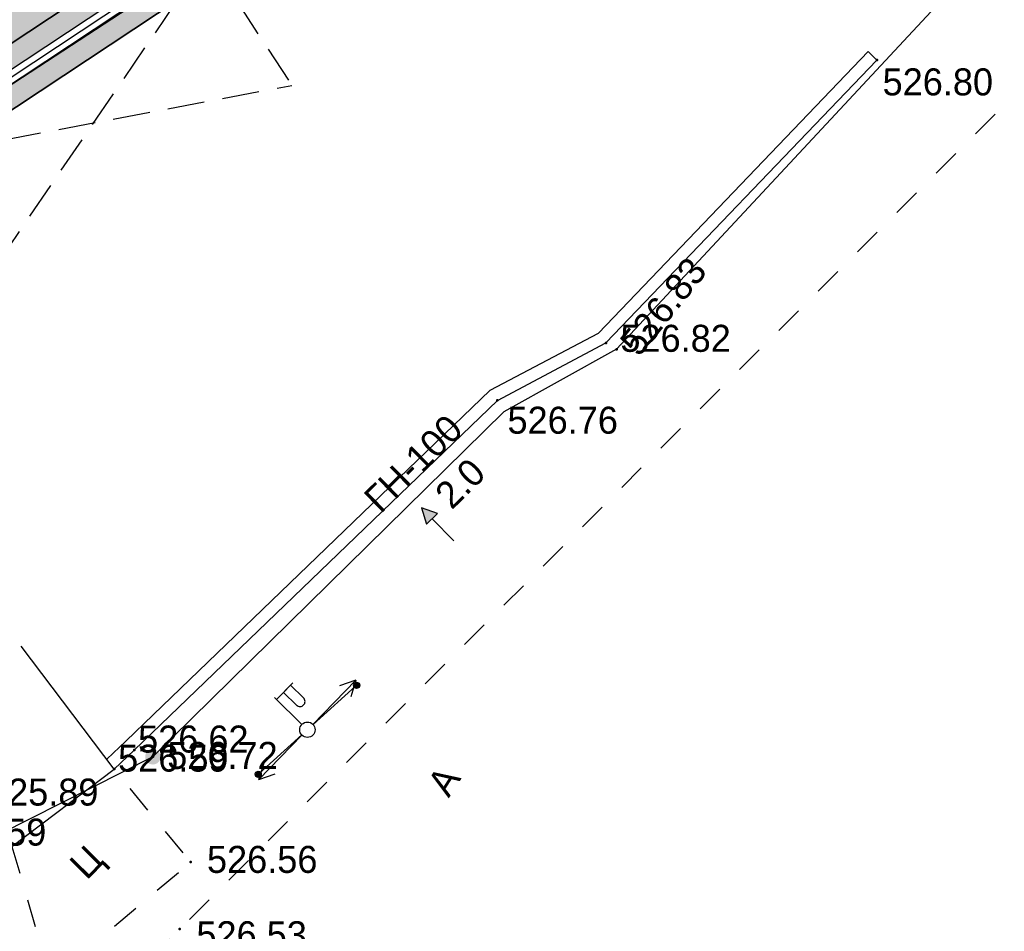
# Model space of a CAD drawing. Header units: millimetres. Extents: x 767170 to 66149698, y -983507 to 2493658.
# Tile 98 of 226: x 2006415 to 2038318, y -693667 to -664140. Entities that reach past the tile are written whole.
import ezdxf

# ---------------------------------------------------------------- set-up
doc = ezdxf.new("R2010")
doc.units = ezdxf.units.MM
for name, pattern in [('Д_ТРОТ_ТРУБА', [3, 1.5, -1.5]), ('ДОРОГИ_СТРОЯЩ', [9, 8, -1]), ('НАВЕС_ОПОРЫ', [3, 2, -1])]:
    doc.linetypes.add(name, pattern=pattern)
for name, color, linetype in [('(004) Точки рельефа', 7, 'Continuous'), ('(004a) Точки рельефа (отк.)', 7, 'Continuous'), ('(007) Здания', 7, 'Continuous'), ('(013) Газ', 30, 'ИК_Газопровод -------г--------'), ('(022) Возд. Линии', 7, 'Continuous'), ('(025) Дорога', 7, 'Continuous'), ('(040) Ограда', 7, 'Continuous'), ('GLUXOY OG', 7, 'Continuous')]:
    doc.layers.add(name, color=color, linetype=linetype)
doc.styles.add('BM-431', font='txt')
doc.styles.add('D-431', font='txt')
doc.styles.get("Standard").update_dxf_attribs({"font": 'isocpeui.ttf'})
doc.linetypes.add('GAZ_VOZDUSH', pattern='A,1,-2,["~",Standard,S=3,R=0,X=-1.5,Y=-1.5],-1,10', length=14)
doc.linetypes.add('ИК_Газопровод -------г--------', pattern='A,9,-0.6,["Г",Standard,S=1.2,R=0,X=0,Y=-0.6],-1.2', length=10.8)
doc.linetypes.add('ОГРАДА_БЕТ', pattern='A,4,["|",Standard,S=0.8,R=0,X=0,Y=-0.8],4', length=8)
doc.linetypes.add('ОГРАДА_ГЛИН', pattern='A,4,["|",Standard,S=0.8,R=0,X=0,Y=-0.8],0.5,["|",Standard,S=0.8,R=0,X=0,Y=-0.8],3.5', length=8)

# ---------------------------------------------------------------- blocks, each defined once
blk = doc.blocks.new('f')
at = {"layer": '(022) Возд. Линии'}
for points in [[(0, 0.25), (0, 1.5)], [(0, 1.4), (0.75, 1.4)]]:
    blk.add_lwpolyline(points, dxfattribs=at)
blk.add_lwpolyline([(0.4875, 0.65), (0.4875, 0.65, 0.4142136), (0.65, 0.8125), (0.65, 1.4), (0.325, 1.4), (0.325, 0.8125, 0.4142136)], format="xyb", close=True, dxfattribs=at)
blk.add_circle((0, 0), 0.25, dxfattribs=at)
blk = doc.blocks.new('S1')
at = {"layer": '(022) Возд. Линии'}
for p, q in [((-2, 0), (-1.5, 0.25)), ((-2, 0), (-1.5, -0.25)), ((0, 0), (-2, 0))]:
    blk.add_line(p, q, dxfattribs=at)
blk = doc.blocks.new('S2')
at = {"layer": '(022) Возд. Линии'}
for p, q in [((0, 0), (2, 0)), ((2, 0), (1.5, 0.25)), ((2, 0), (1.5, -0.25))]:
    blk.add_line(p, q, dxfattribs=at)
blk = doc.blocks.new('s3')
at = {"layer": '(022) Возд. Линии'}
h = blk.add_hatch(dxfattribs=at)
h.set_pattern_fill('ANSI31', color=256, scale=0.01, angle=180, style=0)
h.set_pattern_definition([(225, (0.1, 0), (0.02245064, -0.02245064), [])])
edge = h.paths.add_edge_path()
edge.add_arc((-1.9, 0), 0.1, 0, 360)
blk.add_lwpolyline([(0, 0), (-2, 0)], dxfattribs=at)
blk.add_circle((-1.9, 0), 0.1, dxfattribs=at)
blk = doc.blocks.new('s4')
at = {"layer": '(022) Возд. Линии'}
h = blk.add_hatch(dxfattribs=at)
h.set_pattern_fill('ANSI31', color=256, scale=0.01, style=0)
h.set_pattern_definition([(45, (-0.1, 0), (-0.02245064, 0.02245064), [])])
edge = h.paths.add_edge_path()
edge.add_arc((1.9, 0), 0.1, 0, 360)
blk.add_lwpolyline([(0, 0), (2, 0)], dxfattribs=at)
blk.add_circle((1.9, 0), 0.1, dxfattribs=at)
blk = doc.blocks.new('prov-s')
at = {"layer": '(022) Возд. Линии'}
for name, p in [('s3', (-0.248, 0)), ('s4', (0.25, 0))]:
    blk.add_blockref(name, p, dxfattribs=at)
blk = doc.blocks.new('wef-flat-10')
at = {"layer": '(025) Дорога', "linetype": 'Д_ТРОТ_ТРУБА'}
blk.add_hatch(color=0, dxfattribs=at).paths.add_polyline_path([(-1754815.989, -1398303.214), (-1754815.633, -1398302.864), (-1754816.161, -1398302.682)])
at = {"layer": '(022) Возд. Линии', "color": 0}
for points in [[(-1754816.161, -1398302.682), (-1754815.989, -1398303.214)], [(-1754815.11, -1398303.752), (-1754815.811, -1398303.039)]]:
    blk.add_lwpolyline(points, dxfattribs=at)
at = {"layer": '(025) Дорога', "color": 0, "linetype": 'Д_ТРОТ_ТРУБА'}
blk.add_lwpolyline([(-1754815.989, -1398303.214), (-1754815.633, -1398302.864), (-1754816.161, -1398302.682), (-1754815.989, -1398303.214)], close=True, dxfattribs=at)
blk.add_lwpolyline([(-1754815.989, -1398303.214), (-1754815.633, -1398302.864)], dxfattribs=at)
blk = doc.blocks.new('A$C05d28b1e')
at = {"layer": '(013) Газ', "linetype": 'ByBlock'}
h = blk.add_hatch(color=0, dxfattribs=at)
edge = h.paths.add_edge_path()
edge.add_arc((-22017, -90450), 250, 0, 360)
at = {"layer": '(004) Точки рельефа', "color": 7, "linetype": 'ByBlock', "lineweight": -2}
for p in [(1445, -67884), (-7336, -77046), (-10854, -78906), (-22017, -90450), (-20797, -93861)]:
    blk.add_point(p, dxfattribs=at)
at = {"layer": '(004a) Точки рельефа (отк.)', "color": 7, "linetype": 'ByBlock', "lineweight": -2}
for p in [(-6995, -77251), (-22622, -90231), (-23270, -90848), (-21145, -96032)]:
    blk.add_point(p, dxfattribs=at)
at = {"layer": '(007) Здания', "ltscale": 600}
blk.add_line((-37093, -25701), (-26973, -19086), dxfattribs=at)
at = {"layer": '(007) Здания', "linetype": 'НАВЕС_ОПОРЫ', "ltscale": 600}
blk.add_line((-26973, -19086), (-24237, -23271), dxfattribs=at)
for points in [[(-26973, -19086), (-34357, -29886)], [(-37093, -25701), (-24237, -23271)]]:
    blk.add_lwpolyline(points, dxfattribs=at)
at = {"layer": '(007) Здания', "ltscale": 600}
blk.add_lwpolyline([(-26584, -93359), (-23270, -90848), (-26290, -86863)], dxfattribs=at)
at = {"layer": '(013) Газ', "linetype": 'GAZ_VOZDUSH', "ltscale": 600, "flags": 128}
blk.add_lwpolyline([(139039, 153682), (138885, 152734), (135454, 145357), (130316, 142546), (115842, 109039), (104824, 79051), (99727, 68744), (82201, 34139), (52809, 3628), (56082, -3749), (32593, -24350), (33828, -29046), (31852, -35564), (-6995, -77251), (-10648, -79274), (-22017, -90450), (-29954, -94459), (-74554, -132816), (-76953, -135094)], dxfattribs=at)
at = {"layer": '(025) Дорога', "linetype": 'Д_ТРОТ_ТРУБА', "ltscale": 600, "flags": 128}
for points in [[(150815, 142076), (135921, 113311), (125552, 93370), (117383, 77821), (104208, 56333), (99627, 49152), (88708, 25275), (72217, 300), (60109, -13961), (40976, -33812), (21855, -53057), (7525, -67385), (-21145, -96032), (-41237, -115998), (-56020, -131074), (-73097, -148290), (-76079, -151266)], [(-26584, -93359), (-25325, -97675), (-20797, -93861), (-23270, -90848)]]:
    blk.add_lwpolyline(points, dxfattribs=at)
at = {"layer": '(040) Ограда', "linetype": 'ОГРАДА_БЕТ', "ltscale": 600, "flags": 128}
blk.add_lwpolyline([(-23513, -90527), (-22899, -89942), (-11091, -78579), (-7580, -76723), (1156, -67607)], dxfattribs=at)
at = {"layer": '(040) Ограда', "ltscale": 600}
blk.add_lwpolyline([(1156, -67607), (1445, -67884)], dxfattribs=at)
at = {"layer": '(040) Ограда', "ltscale": 600, "flags": 128}
blk.add_lwpolyline([(-23270, -90848), (-22622, -90231), (-10854, -78906), (-7336, -77046), (1445, -67884)], dxfattribs=at)
at = {"layer": '(022) Возд. Линии', "xscale": 1000, "yscale": 1000, "zscale": 1000}
blk.add_blockref('wef-flat-10', (1754802842, 1398220298), dxfattribs=at)
for name, p, rotation in [('prov-s', (-17009, -89574), 222.1070453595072), ('f', (-17010, -89574), 45.5668006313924), ('S2', (-16837, -89398), 45.5668006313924), ('S1', (-17186, -89754), 45.5668006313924)]:
    blk.add_blockref(name, p, dxfattribs=dict(at, rotation=rotation))
at = {"layer": '(004) Точки рельефа', "linetype": 'ByBlock', "char_height": 875, "attachment_point": 4, "style": 'D-431'}
for s, insert in [('526.80', (1626, -68595)), ('526.76', (-10528, -79553)), ('526.72', (-21552, -90411)), ('525.89', (-27360, -91598)), ('526.56', (-20265, -93779))]:
    blk.add_mtext(s, dxfattribs=dict(at, insert=insert))
at = {"layer": '(004) Точки рельефа', "linetype": 'ByBlock', "insert": (-6600, -77256), "char_height": 875, "attachment_point": 4, "rotation": 51.2238, "style": 'D-431'}
blk.add_mtext('526.83', dxfattribs=at)
at = {"layer": '(004a) Точки рельефа (отк.)', "linetype": 'ByBlock', "char_height": 875, "attachment_point": 4, "style": 'D-431'}
for s, insert in [('526.82', (-6870, -76901)), ('526.62', (-22497, -89881)), ('526.59', (-23145, -90498)), ('526.59', (-29049, -92895)), ('526.53', (-20607, -96220))]:
    blk.add_mtext(s, dxfattribs=dict(at, insert=insert))
at = {"layer": '(013) Газ', "color": 0, "linetype": 'Continuous', "style": 'BM-431'}
for s, p in [('ГН-100', (-14637, -82598)), ('2.0', (-12336, -82474))]:
    blk.add_text(s, height=875, rotation=44.5088, dxfattribs=at).set_placement(p)
at = {"layer": '(025) Дорога', "linetype": 'ДОРОГИ_СТРОЯЩ', "style": 'BM-431'}
for s, rotation, p in [('A', 57.4738, (-12431, -91800)), ('Ц', 45.4202, (-24163, -94467))]:
    blk.add_text(s, height=875, rotation=rotation, dxfattribs=at).set_placement(p)

msp = doc.modelspace()

# ---------------------------------------------------------------- hatches: boundary and pattern name
at = {"true_color": 0x7abf6e, "transparency": 33554687}
h = msp.add_hatch(color=83, dxfattribs=at)
h.dxf.hatch_style = 1
edge = h.paths.add_edge_path()
edge.add_line((1979461.35, -695126.8), (2000332.41, -676379.58))
edge.add_line((2000332.41, -676379.58), (1998976.02, -674541.6))
edge.add_line((1998976.02, -674541.6), (1999207.49, -669492.41))
edge.add_line((1999207.49, -669492.41), (2029831.79, -649231.01))
edge.add_line((2029831.79, -649231.01), (1976496.64, -554191.78))
edge.add_line((1976496.64, -554191.78), (1973801.79, -555784.85))
edge.add_line((1973801.79, -555784.85), (1969618.35, -558188.3))
edge.add_arc((1971112.81, -560789.57), 3000, 119.878037, 209.878037)
edge.add_line((1968511.55, -562284.03), (1997442.13, -612640.52))
edge.add_line((1997442.13, -612640.52), (2006313.64, -628082.23))
edge.add_arc((2000244.02, -631569.31), 7000, -55.270017, 29.878037, ccw=False)
edge.add_line((2004231.99, -637322.24), (1993199.1, -643959.58))
edge.add_arc((1994742.58, -646532.06), 3000, 120.963657, 139.566005)
edge.add_line((1992459.12, -644586.34), (1997137.72, -652279.75))
edge.add_arc((2005256.48, -650559.14), 8299.08, 65.859243, 191.965676, ccw=False)
edge.add_line((2008650.64, -642985.87), (2015591.56, -638766.5))
edge.add_line((2015591.56, -638766.5), (2018188.81, -643039.01))
edge.add_line((2018188.81, -643039.01), (2011352.79, -647194.6))
edge.add_line((2011352.79, -647194.6), (2010784.81, -647539.87))
edge.add_arc((2005256.48, -650559.14), 6299.08, 28.640917, 117.796969)
edge.add_arc((2003248.26, -646757.93), 2000, 0, 117.687433, ccw=False)
edge.add_arc((2003248.26, -646757.93), 2000, -180, 0, ccw=False)
edge.add_arc((2003248.26, -646757.93), 2000, 118.008419, 180, ccw=False)
edge.add_arc((2005256.48, -650559.14), 6299.08, 117.898884, 214.625333)
edge.add_line((2000073.06, -654138.33), (2003035.26, -655760.98))
edge.add_line((2003035.26, -655760.98), (2003130.28, -659991.97))
edge.add_line((2003130.28, -659991.97), (2001711.3, -660854.27))
edge.add_arc((1992830.94, -661560.2), 8908.37, -114.382837, 4.545082, ccw=False)
edge.add_arc((1974886.6, -672468.93), 14537.88, -112.551967, 11.084172, ccw=False)
edge.add_arc((1961427.83, -684758.82), 7964.66, 229.589974, 351.797706, ccw=False)
edge.add_line((1956264.71, -690823.31), (1953555.39, -692469.73))
edge.add_line((1953555.39, -692469.73), (1949843.74, -690436.53))
edge.add_line((1949843.74, -690436.53), (1949748.72, -686205.55))
edge.add_line((1949748.72, -686205.55), (1950702.45, -685625.98))
edge.add_line((1950702.45, -685625.98), (1944366.04, -675204.51))
edge.add_line((1944366.04, -675204.51), (1931211.68, -682279.63))
edge.add_line((1931211.68, -682279.63), (1926439.66, -700644.56))
edge.add_line((1926439.66, -700644.56), (1942510.69, -740067.5))
edge.add_line((1942510.69, -740067.5), (1948566.78, -735094.09))
edge.add_arc((1946662.84, -732775.68), 3000, 309.393717, 399.393717)
edge.add_line((1948981.25, -730871.74), (1947077.31, -728553.34))
edge.add_line((1947077.31, -728553.34), (1977216.64, -703802.15))
edge.add_line((1977216.64, -703802.15), (1994990.75, -725445.54))
edge.add_line((1994990.75, -725445.54), (1997521.46, -728536.43))
edge.add_line((1997521.46, -728536.43), (1994425.8, -731077.83))
edge.add_line((1994425.8, -731077.83), (1991887.72, -727986.21))
edge.add_line((1991887.72, -727986.21), (1991893.53, -727981.45))
edge.add_line((1991893.53, -727981.45), (1990627.81, -726439.68))
edge.add_line((1990627.81, -726439.68), (1952735.43, -757551.13))
edge.add_line((1952735.43, -757551.13), (1962245.49, -770618.23))
edge.add_line((1962245.49, -770618.23), (1960981.72, -771703.67))
edge.add_line((1960981.72, -771703.67), (1963852.34, -775045.9))
edge.add_line((1963852.34, -775045.9), (2010428.67, -735054.44))
edge.add_line((2010428.67, -735054.44), (1979461.35, -695126.8))
at = {"true_color": 0x6a644e}
h = msp.add_hatch(dxfattribs=at)
h.set_pattern_fill('AR-HBONE', color=251, scale=3)
h.set_pattern_definition([(45, (6718.67, 844282.64), (0, 431.052294), [914.4, -304.8]), (135, (6934.2, 844498.16), (4e-14, 431.052294), [914.4, -304.8])])
edge = h.paths.add_edge_path()
edge.add_arc((2003245.99, -646759.8), 2000, -180, 0, ccw=False)
edge.add_arc((2003245.99, -646759.8), 2000, 118.008419, 180, ccw=False)
edge.add_arc((2005254.21, -650561.01), 6299.08, 117.898884, 214.625333)
edge.add_line((2000070.79, -654140.2), (2003032.99, -655762.86))
edge.add_line((2003032.99, -655762.86), (2003128.01, -659993.84))
edge.add_line((2003128.01, -659993.84), (2001709.03, -660856.14))
edge.add_arc((1992828.67, -661562.07), 8908.37, -114.382837, 4.545082, ccw=False)
edge.add_arc((1974884.33, -672470.8), 14537.88, -112.551967, 11.084172, ccw=False)
edge.add_arc((1961425.56, -684760.69), 7964.66, 229.589974, 351.797706, ccw=False)
edge.add_line((1956262.44, -690825.18), (1953553.12, -692471.6))
edge.add_line((1953553.12, -692471.6), (1949841.47, -690438.4))
edge.add_line((1949841.47, -690438.4), (1949746.45, -686207.42))
edge.add_line((1949746.45, -686207.42), (1950700.18, -685627.85))
edge.add_line((1950700.18, -685627.85), (1944366.04, -675204.51))
edge.add_line((1944366.04, -675204.51), (1946129.87, -674255.82))
edge.add_line((1946129.87, -674255.82), (1948118.73, -677528.66))
edge.add_arc((1955810.57, -679595.4), 7964.66, 77.612854, 164.960286, ccw=False)
edge.add_line((1957519.12, -671816.16), (1955830.91, -669038.08))
edge.add_line((1955830.91, -669038.08), (1957594.74, -668089.4))
edge.add_line((1957594.74, -668089.4), (1960920.96, -673562.95))
edge.add_line((1960920.96, -673562.95), (1961874.69, -672983.38))
edge.add_line((1961874.69, -672983.38), (1962105.5, -673109.81))
edge.add_arc((1967879.92, -670886.32), 6187.72, 95.795805, 201.059655, ccw=False)
edge.add_line((1967255.06, -664730.23), (1966413.87, -663345.99))
edge.add_line((1966413.87, -663345.99), (1968177.7, -662397.31))
edge.add_line((1968177.7, -662397.31), (1969752.49, -664988.75))
edge.add_arc((1967879.92, -670886.32), 6187.72, 36.88409, 72.384552, ccw=False)
edge.add_arc((1976178.72, -664659), 4187.72, 216.88409, 396.884094)
edge.add_line((1979528.28, -662145.54), (1980328.13, -661545.34))
edge.add_line((1980328.13, -661545.34), (1980280.62, -659429.85))
edge.add_line((1980280.62, -659429.85), (1981234.35, -658850.28))
edge.add_line((1981234.35, -658850.28), (1979642.57, -656230.88))
edge.add_line((1979642.57, -656230.88), (1981406.4, -655282.2))
edge.add_line((1981406.4, -655282.2), (1982943.51, -657811.64))
edge.add_line((1982943.51, -657811.64), (1983897.24, -657232.07))
edge.add_line((1983897.24, -657232.07), (1987608.9, -659265.27))
edge.add_line((1987608.9, -659265.27), (1987703.92, -663496.25))
edge.add_line((1987703.92, -663496.25), (1986752.42, -664074.47))
edge.add_arc((1974884.33, -672470.8), 14537.88, 23.279831, 35.278304, ccw=False)
edge.add_arc((1992828.67, -661562.07), 6908.37, 228.362185, 297.639314)
edge.add_arc((1995318.88, -665814.12), 2000, 180, 290.934895, ccw=False)
edge.add_arc((1995318.88, -665814.12), 2000, 0, 180, ccw=False)
edge.add_arc((1995318.88, -665814.12), 2000, 309.775711, 360, ccw=False)
edge.add_arc((1992828.67, -661562.07), 6908.37, 303.071292, 353.918652)
edge.add_line((1999698.17, -662293.94), (1995799.73, -660158.42))
edge.add_line((1995799.73, -660158.42), (1995704.71, -655927.44))
edge.add_line((1995704.71, -655927.44), (1996658.44, -655347.87))
edge.add_line((1996658.44, -655347.87), (1991300.11, -646530.31))
edge.add_line((1991300.11, -646530.31), (1992459.12, -644586.34))
edge.add_line((1992459.12, -644586.34), (1997135.45, -652281.62))
edge.add_arc((2005254.21, -650561.01), 8299.08, 64.335558, 191.965676, ccw=False)
edge.add_line((2008848.54, -643080.67), (2011350.52, -647196.47))
edge.add_line((2011350.52, -647196.47), (2010782.54, -647541.74))
edge.add_arc((2005254.21, -650561.01), 6299.08, 28.640917, 117.796969)
edge.add_arc((2003245.99, -646759.8), 2000, 0, 117.687433, ccw=False)
edge = h.paths.add_edge_path(flags=16)
edge.add_arc((1954335.55, -675915.34), 2000, -180, 0, ccw=False)
edge.add_arc((1954335.55, -675915.34), 2000, 111.864499, 180, ccw=False)
edge.add_arc((1955810.57, -679595.4), 5964.66, 111.849241, 188.521339)
edge.add_line((1949911.76, -680479.23), (1952409.34, -684589.21))
edge.add_line((1952409.34, -684589.21), (1953363.08, -684009.64))
edge.add_line((1953363.08, -684009.64), (1957074.73, -686042.84))
edge.add_line((1957074.73, -686042.84), (1957139.09, -688908.38))
edge.add_arc((1961425.56, -684760.69), 5964.66, 224.057274, 304.615869)
edge.add_arc((1963734.68, -687985.66), 2000, 180, 302.657356, ccw=False)
edge.add_arc((1963734.68, -687985.66), 2000, 0, 180, ccw=False)
edge.add_arc((1963734.68, -687985.66), 2000, 308.549192, 360, ccw=False)
edge.add_arc((1961425.56, -684760.69), 5964.66, 306.590679, 358.40356)
edge.add_arc((1974884.33, -672470.8), 14537.88, 215.278304, 238.959232, ccw=False)
edge.add_line((1963016.24, -680867.13), (1962064.73, -681445.35))
edge.add_line((1962064.73, -681445.35), (1958353.08, -679412.15))
edge.add_line((1958353.08, -679412.15), (1958258.06, -675181.16))
edge.add_line((1958258.06, -675181.16), (1959139.03, -674645.81))
edge.add_arc((1955810.57, -679595.4), 5964.66, 56.080258, 111.833848)
edge.add_arc((1954335.55, -675915.34), 2000, 0, 111.81859, ccw=False)
edge = h.paths.add_edge_path(flags=16)
edge.add_arc((1974884.33, -672470.8), 12537.88, 3.732195, 35.916345, ccw=False)
edge.add_arc((1985408.23, -671878.92), 2000, 0.000222, 6.437795, ccw=False)
edge.add_arc((1974884.33, -672470.8), 12537.88, -92.761138, 2.705822, ccw=False)
edge.add_arc((1974273.43, -682994.14), 2000, 263.15713, 270.198127, ccw=False)
edge.add_arc((1974884.33, -672470.8), 12537.88, 215.916345, 266.116395, ccw=False)
edge.add_line((1964730.22, -679825.56), (1965681.36, -679247.56))
edge.add_line((1965681.36, -679247.56), (1965586.34, -675016.58))
edge.add_line((1965586.34, -675016.58), (1964092.86, -674198.47))
edge.add_line((1964092.86, -674198.47), (1964530.37, -673399.78))
edge.add_arc((1967879.92, -670886.32), 4187.72, 81.799603, 216.88411, ccw=False)
edge.add_line((1968477.24, -666741.42), (1972222.31, -672904.25))
edge.add_line((1972222.31, -672904.25), (1971268.58, -673483.82))
edge.add_line((1971268.58, -673483.82), (1971363.6, -677714.8))
edge.add_line((1971363.6, -677714.8), (1975075.25, -679748))
edge.add_line((1975075.25, -679748), (1978691.88, -677550.22))
edge.add_line((1978691.88, -677550.22), (1978596.86, -673319.24))
edge.add_line((1978596.86, -673319.24), (1974885.21, -671286.04))
edge.add_line((1974885.21, -671286.04), (1973931.48, -671865.61))
edge.add_line((1973931.48, -671865.61), (1972634.27, -669730.96))
edge.add_arc((1976178.72, -664659), 6187.72, 235.052851, 359.148102)
edge.add_line((1982365.76, -664751), (1984087.29, -665694.04))
edge.add_line((1984087.29, -665694.04), (1985038.43, -665116.04))
h.paths.add_polyline_path([(1953401.97, -685741.25), (1955594.55, -686942.32), (1955650.68, -689441.69), (1953514.23, -690739.99), (1951321.65, -689538.92), (1951265.52, -687039.55)], flags=16)
h.paths.add_polyline_path([(1961913.58, -674714.99), (1964106.16, -675916.07), (1964162.3, -678415.44), (1962025.84, -679713.73), (1959833.26, -678512.66), (1959777.13, -676013.29)], flags=16)
h.paths.add_polyline_path([(1974924.1, -673017.65), (1977116.68, -674218.72), (1977172.82, -676718.09), (1975036.36, -678016.39), (1972843.78, -676815.32), (1972787.65, -674315.95)], flags=16)
h.paths.add_polyline_path([(1983936.13, -658963.68), (1986128.72, -660164.76), (1986184.85, -662664.13), (1984048.4, -663962.42), (1981855.82, -662761.35), (1981799.68, -660261.98)], flags=16)
h.paths.add_polyline_path([(1999360.23, -655461.27), (2001552.81, -656662.34), (2001608.94, -659161.71), (1999472.49, -660460.01), (1997279.91, -659258.94), (1997223.78, -656759.57)], flags=16)

# ---------------------------------------------------------------- next in the draw order: block references
at = {"color": 5, "lineweight": 50}
msp.add_blockref('A$C05d28b1e', (2032748.06, -597565.05), dxfattribs=at)

# ---------------------------------------------------------------- next in the draw order: hatches: boundary and pattern name
at = {"true_color": 0xb1ab95}
h = msp.add_hatch(color=253, dxfattribs=at)
h.dxf.hatch_style = 1
edge = h.paths.add_edge_path(flags=17)
edge.add_line((1955047.53, -783504.45), (1954634.01, -782936.27))
edge.add_line((1954634.01, -782936.27), (1953650.45, -783794.04))
edge.add_line((1953650.45, -783794.04), (1916263.81, -732423.7))
edge.add_line((1916263.81, -732423.7), (1860948.57, -648341.7))
edge.add_arc((1866379.96, -643925.81), 7000, 211.28657, 219.112196, ccw=False)
edge.add_line((1860397.89, -647561.04), (1859948.55, -646821.61))
edge.add_line((1859948.55, -646821.61), (1840672.31, -617520.73))
edge.add_line((1840672.31, -617520.73), (1968464.85, -539879.75))
edge.add_line((1968464.85, -539879.75), (1973559.53, -548958.08))
edge.add_line((1973559.53, -548958.08), (1970748.48, -550619.85))
edge.add_line((1970748.48, -550619.85), (1973801.79, -555784.85))
edge.add_line((1973801.79, -555784.85), (1976496.64, -554191.78))
edge.add_line((1976496.64, -554191.78), (2029831.79, -649231.01))
edge.add_line((2029831.79, -649231.01), (1999207.49, -669492.41))
edge.add_line((1999207.49, -669492.41), (1998976.02, -674541.6))
edge.add_line((1998976.02, -674541.6), (2000332.41, -676379.58))
edge.add_line((2000332.41, -676379.58), (1979461.35, -695126.8))
edge.add_line((1979461.35, -695126.8), (2010428.67, -735054.44))
edge.add_line((2010428.67, -735054.44), (1963852.34, -775045.9))
edge.add_line((1963852.34, -775045.9), (1960985.09, -771707.59))
edge.add_line((1960985.09, -771707.59), (1956614.65, -775461.33))
edge.add_line((1956614.65, -775461.33), (1959631.8, -779606.98))
edge.add_line((1959631.8, -779606.98), (1960742.35, -778638.46))
edge.add_line((1960742.35, -778638.46), (1958201.54, -775680.23))
edge.add_line((1958201.54, -775680.23), (1960856.64, -773399.78))
edge.add_line((1960856.64, -773399.78), (1963397.98, -776358.64))
edge.add_line((1963397.98, -776358.64), (2011389.95, -735151.69))
edge.add_line((2011389.95, -735151.69), (1980413.59, -695212.39))
edge.add_line((1980413.59, -695212.39), (2001273.16, -676475.49))
edge.add_line((2001273.16, -676475.49), (1999686.66, -674325.68))
edge.add_line((1999686.66, -674325.68), (1999890.46, -669879.88))
edge.add_line((1999890.46, -669879.88), (2030760.64, -649455.81))
edge.add_line((2030760.64, -649455.81), (1968720.67, -538905.26))
edge.add_line((1968720.67, -538905.26), (1839688.71, -617299.26))
edge.add_line((1839688.71, -617299.26), (1915688.1, -732822.24))
edge.add_line((1915688.1, -732822.24), (1953534.35, -784824.1))
edge.add_line((1953534.35, -784824.1), (1955047.53, -783504.45))
h.paths.add_polyline_path([(1915359.13, -733049.97), (1839126.65, -617172.7), (1968866.85, -538348.41), (2031291.41, -649584.27), (2000280.73, -670101.3), (2000092.73, -674202.3), (2001810.73, -676530.3), (1980957.73, -695261.3), (2011937.45, -735204.93), (1963658.58, -776662.05), (1964179.57, -777268.64), (1961524.47, -779549.09), (1961002.98, -778941.91), (1959868.1, -779931.66), (1961042.32, -781545.07), (1965871.76, -777397.09), (1965025.08, -776411.3), (2012898.72, -735302.15), (1981909.98, -695346.89), (2002751.49, -676626.21), (2000803.37, -673986.38), (2000963.71, -670488.77), (2032220.26, -649809.07), (1969122.67, -537373.91), (1838143.05, -616951.22), (1914783.42, -733448.51), (1953351.91, -786442.76), (1955697.33, -784397.3), (1955283.82, -783829.12), (1953468.01, -785412.71)])

# ---------------------------------------------------------------- next in the draw order: block references
at = {"color": 5, "lineweight": 50}
msp.add_blockref('A$C05d28b1e', (2039466.73, -642998.3), dxfattribs=at)

# ---------------------------------------------------------------- next in the draw order: linework, layer by layer
for points in [[(1955743.91, -784356.68), (1953351.91, -786442.76), (1914783.42, -733448.51), (1838143.05, -616951.22), (1969122.67, -537373.91), (2032220.26, -649809.07), (2000963.71, -670488.77), (2000803.37, -673986.38), (2002751.49, -676626.21), (1981909.98, -695346.89), (2012898.72, -735302.15), (1965025.08, -776411.3), (1965871.76, -777397.09), (1961042.32, -781545.07)], [(1965025.08, -776411.3), (2012898.72, -735302.15), (1981909.98, -695346.89), (2002751.49, -676626.21), (2000803.37, -673986.38), (2000963.71, -670488.77), (2032220.26, -649809.07), (1969122.67, -537373.91), (1838143.05, -616951.22), (1914783.42, -733448.51), (1953351.91, -786442.76)], [(1953468.01, -785412.71), (1915359.13, -733049.97), (1839126.65, -617172.7), (1968866.85, -538348.41), (2031291.41, -649584.27), (2000280.73, -670101.3), (2000092.73, -674202.3), (2001810.73, -676530.3), (1980957.73, -695261.3), (2011937.45, -735204.93), (1963658.58, -776662.05)], [(1963397.98, -776358.64), (2011389.95, -735151.69), (1980413.59, -695212.39), (2001273.16, -676475.49), (1999686.66, -674325.68), (1999890.46, -669879.88), (2030760.64, -649455.81), (1968720.67, -538905.26), (1839688.71, -617299.26), (1915688.1, -732822.24), (1953534.35, -784824.1)], [(1963852.34, -775045.9), (2010428.67, -735054.44), (1979461.35, -695126.8), (2000332.41, -676379.58), (1998976.02, -674541.6), (1999207.49, -669492.41), (2029831.79, -649231.01), (1976496.64, -554191.78)], [(2010428.67, -735054.44), (1979461.35, -695126.8), (2000332.41, -676379.58), (1998976.02, -674541.6), (1999207.49, -669492.41), (2029831.79, -649231.01), (1976496.64, -554191.78)]]:
    msp.add_lwpolyline(points)
msp.add_lwpolyline([(1953650.45, -783794.04), (1916263.81, -732423.7), (1860948.57, -648341.7, -0.03415901), (1860397.89, -647561.04), (1859948.55, -646821.61), (1840672.31, -617520.73), (1968464.85, -539879.75), (1973559.53, -548958.08), (1970748.48, -550619.85), (1973801.79, -555784.85), (1976496.64, -554191.78), (2029831.79, -649231.01), (1999207.49, -669492.41), (1998976.02, -674541.6), (2000332.41, -676379.58), (1979461.35, -695126.8), (2010428.67, -735054.44), (1963852.34, -775045.9)], format="xyb")
at = {"layer": 'GLUXOY OG', "color": 186, "linetype": 'ОГРАДА_ГЛИН', "lineweight": 30, "ltscale": 400}
for points in [[(1953468.01, -785412.71), (1915359.13, -733049.97), (1839126.65, -617172.7), (1968866.85, -538348.41), (2031291.41, -649584.27), (2000280.73, -670101.3), (2000092.73, -674202.3), (2001810.73, -676530.3), (1980957.73, -695261.3), (2011937.45, -735204.93)], [(2011389.95, -735151.69), (1980413.59, -695212.39), (2001273.16, -676475.49), (1999686.66, -674325.68), (1999890.46, -669879.88), (2030760.64, -649455.81), (1968720.67, -538905.26), (1839688.71, -617299.26), (1915688.1, -732822.24), (1953534.35, -784824.1)]]:
    msp.add_lwpolyline(points, dxfattribs=at)
at = {"layer": 'GLUXOY OG', "color": 186, "lineweight": 30, "ltscale": 400}
msp.add_lwpolyline([(2011663.7, -735178.31), (1980685.66, -695236.84), (2001541.95, -676502.9), (1999889.7, -674263.99), (2000085.6, -669990.59), (2031026.03, -649520.04), (1968793.76, -538626.83), (1839407.68, -617235.98), (1915523.61, -732936.1), (1953501.18, -785118.4)], dxfattribs=at)

doc.saveas('drawing.dxf')
